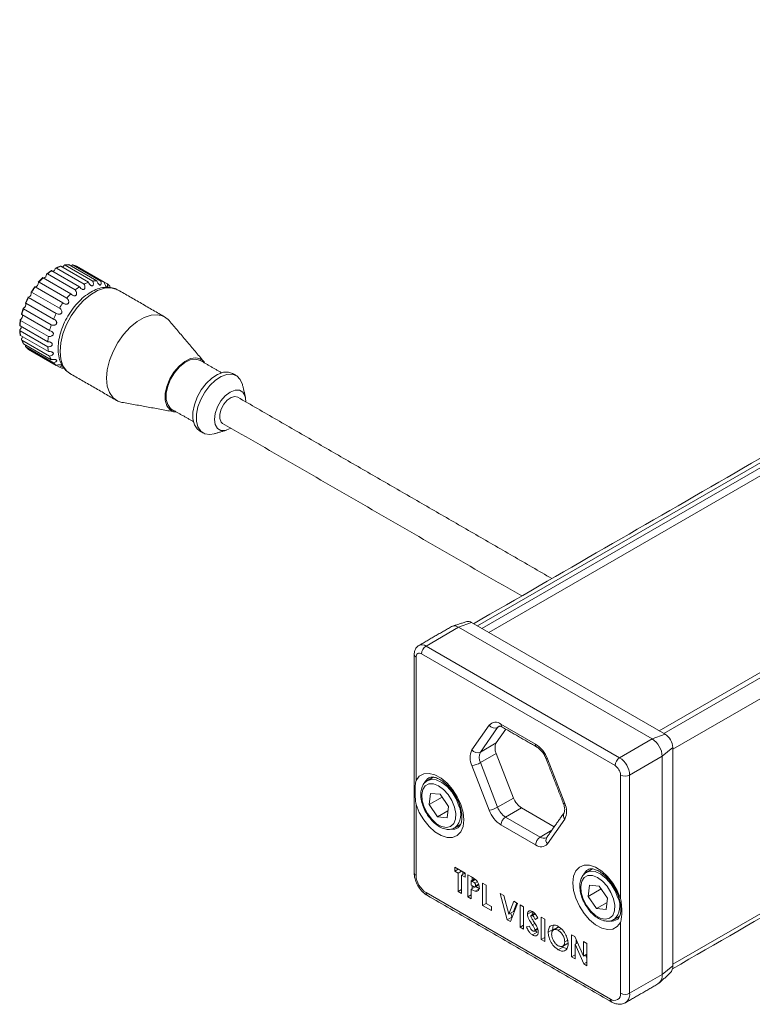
# Model space of a CAD drawing. Header units: millimetres. Extents: x 25 to 384, y 33 to 282.
# Tile 1 of 6: x 43 to 100, y 33 to 110. Entities that reach past the tile are written whole.
import ezdxf

# ---------------------------------------------------------------- set-up
doc = ezdxf.new("R2010")
doc.units = ezdxf.units.MM

msp = doc.modelspace()

# ---------------------------------------------------------------- linework, layer by layer
at = {"color": 7, "linetype": 'Continuous', "lineweight": 15}
for p, q in [((160.5854, 109.7059), (79.056, 62.64)), ((79.4096, 62.4359), (160.9389, 109.5018)), ((79.94, 62.1297), (161.0097, 108.9302)), ((93.1981, 54.4759), (174.7275, 101.5418)), ((93.5517, 54.2718), (175.0811, 101.3377)), ((175.7882, 100.113), (94.2588, 53.0471)), ((46.2992, 90.4824), (48.4558, 89.2374)), ((48.7933, 89.3809), (46.6366, 90.6259)), ((46.9779, 90.7174), (49.1346, 89.4723)), ((49.449, 89.5035), (47.2924, 90.7485)), ((47.4781, 90.6733), (47.4609, 90.6512)), ((47.5984, 90.7211), (49.755, 89.4761)), ((50.0251, 89.3927), (47.8684, 90.6378)), ((47.4237, 88.4847), (45.267, 89.7297)), ((45.6084, 90.0324), (47.765, 88.7873)), ((48.1025, 89.0334), (45.9458, 90.2785)), ((46.8033, 87.7721), (44.6466, 89.0171)), ((44.9526, 89.3978), (47.1093, 88.1528)), ((50.0251, 89.3927), (50.2749, 89.2484)), ((46.2834, 86.9442), (44.1267, 88.1892)), ((44.3766, 88.622), (46.5333, 87.377)), ((43.9195, 87.7578), (46.0762, 86.5128)), ((43.6126, 86.8641), (45.7693, 85.6191)), ((45.8995, 86.0574), (43.7428, 87.3024)), ((43.4767, 86.0019), (45.6334, 84.7569)), ((45.6778, 85.1722), (43.5211, 86.4172)), ((45.6334, 84.3488), (43.4767, 85.5938)), ((43.5211, 85.2298), (45.6778, 83.9848)), ((45.7693, 83.6435), (43.6126, 84.8885)), ((43.7428, 84.6006), (45.8995, 83.3555)), ((43.9113, 84.5033), (43.9008, 84.4772)), ((46.0762, 83.1042), (43.9195, 84.3492)), ((44.1267, 84.157), (46.2834, 82.912)), ((46.2876, 82.9095), (44.3766, 84.0127)), ((46.5333, 82.7677), (46.3001, 82.9023)), ((94.2588, 36.308), (175.7882, 83.3739)), ((77.5938, 62.5307), (78.5964, 62.9054)), ((78.5964, 62.9054), (93.6577, 54.2106)), ((75.0608, 61.0685), (77.5938, 62.5307)), ((92.6552, 53.836), (77.5938, 62.5307)), ((75.0608, 61.0685), (90.1222, 52.3737)), ((74.283, 60.2111), (74.283, 50.6132)), ((89.7686, 51.7614), (74.7073, 60.4561)), ((78.625, 52.989), (79.9722, 54.9059)), ((80.6319, 54.7291), (79.2847, 52.8122)), ((81.2746, 54.5973), (80.5221, 53.5266)), ((80.7662, 54.8066), (80.6319, 54.7291)), ((80.8907, 54.988), (83.5852, 53.4325)), ((90.1222, 52.3737), (92.6552, 53.836)), ((93.6577, 54.2106), (92.6552, 53.836)), ((80.5221, 53.5266), (79.2847, 52.8122)), ((94.2588, 53.1696), (93.433, 52.4888)), ((94.2588, 53.1696), (94.2588, 36.1855)), ((80.5221, 52.71), (79.2847, 51.9957)), ((80.5221, 52.71), (81.8694, 49.2377)), ((84.5037, 52.2899), (85.851, 48.8175)), ((90.9, 51.0265), (93.433, 52.4888)), ((93.433, 35.5047), (93.433, 52.4888)), ((79.9722, 48.2919), (78.625, 51.7642)), ((79.2847, 51.9957), (80.6319, 48.5234)), ((90.1929, 41.4286), (90.1929, 51.0265)), ((90.9, 51.0265), (90.9, 34.0425)), ((75.4028, 49.605), (75.2966, 48.7314)), ((76.3053, 49.3138), (75.2966, 48.7314)), ((76.157, 49.5307), (75.4028, 49.605)), ((76.805, 48.583), (76.157, 49.5307)), ((81.8694, 49.2377), (80.6319, 48.5234)), ((74.283, 48.7423), (74.283, 43.227)), ((75.2966, 48.7314), (75.9445, 47.7837)), ((76.6987, 47.7095), (76.805, 48.583)), ((82.4817, 48.4759), (81.2443, 47.7616)), ((82.4817, 48.4759), (85.0348, 47.0021)), ((76.7654, 48.2576), (75.9445, 47.7837)), ((75.9445, 47.7837), (76.6987, 47.7095)), ((81.2443, 47.7616), (83.9387, 46.2061)), ((85.851, 47.5927), (84.5037, 45.6759)), ((85.7954, 48.0843), (85.7899, 48.0762)), ((77.29, 46.9189), (77.3216, 46.9383)), ((83.5852, 45.5937), (80.8907, 47.1492)), ((84.8418, 46.7274), (83.9387, 46.2061)), ((77.2906, 43.8577), (78.0965, 43.3925)), ((77.2906, 43.5475), (77.2906, 43.8577)), ((77.5593, 43.7026), (77.2906, 43.5475)), ((77.5592, 43.3924), (77.2906, 43.5475)), ((77.8279, 43.5475), (77.5592, 43.3924)), ((77.5592, 41.9743), (77.5592, 43.3924)), ((78.0965, 43.3924), (77.8279, 43.2374)), ((77.8279, 43.2374), (77.8279, 41.8192)), ((78.0965, 43.0823), (77.8279, 43.2374)), ((77.9128, 43.2864), (77.9128, 43.4986)), ((78.0965, 43.3925), (78.0965, 43.0823)), ((78.3076, 43.2706), (78.6074, 43.0976)), ((78.3076, 41.5423), (78.3076, 43.2706)), ((78.8312, 42.9525), (78.5762, 42.8053)), ((78.6611, 42.8544), (78.6611, 43.0627)), ((78.5762, 42.8053), (78.5762, 42.4508)), ((78.6608, 42.7565), (78.5762, 42.8053)), ((78.5762, 42.4508), (78.6713, 42.3959)), ((78.9298, 42.3447), (78.5762, 42.1406)), ((78.8934, 42.8908), (78.6608, 42.7565)), ((78.6611, 42.1896), (78.6611, 42.4018)), ((79.0503, 42.7273), (78.8512, 42.6123)), ((79.2347, 42.195), (78.8812, 41.9909)), ((79.1338, 42.5481), (78.9216, 42.4256)), ((79.4589, 42.606), (79.7275, 42.4509)), ((79.4589, 40.8777), (79.4589, 42.606)), ((79.7275, 42.4509), (79.7275, 41.0328)), ((87.7772, 42.4614), (87.6709, 41.5879)), ((88.6797, 42.1702), (87.6709, 41.5879)), ((88.5314, 42.3871), (87.7772, 42.4614)), ((89.1794, 41.4394), (88.5314, 42.3871)), ((75.0608, 41.8798), (89.4151, 33.5933)), ((77.8279, 42.1294), (77.5592, 41.9743)), ((77.8279, 41.8192), (77.5592, 41.9743)), ((78.5762, 41.6974), (78.3076, 41.5423)), ((78.5762, 41.3872), (78.3076, 41.5423)), ((78.5762, 42.1406), (78.5762, 41.3872)), ((80.8309, 41.814), (81.1178, 41.6483)), ((81.3727, 39.7729), (80.8309, 41.814)), ((81.1178, 41.6483), (81.5025, 40.1986)), ((87.6709, 41.5879), (88.3189, 40.6401)), ((89.0731, 40.5659), (89.1794, 41.4394)), ((79.7276, 41.0328), (79.4589, 40.8777)), ((80.1497, 40.4789), (79.4589, 40.8777)), ((79.7275, 41.0328), (80.1497, 40.7891)), ((80.1497, 40.7891), (80.1497, 40.4789)), ((81.5025, 40.1986), (81.8881, 41.2037)), ((82.1741, 41.0386), (81.6314, 39.6235)), ((81.856, 40.4027), (82.1134, 41.0736)), ((81.8881, 41.2037), (82.1741, 41.0386)), ((82.3756, 40.9222), (82.6442, 40.7672)), ((82.3756, 39.1939), (82.3756, 40.9222)), ((82.6442, 40.7672), (82.6442, 39.0388)), ((89.1398, 41.114), (88.3189, 40.6401)), ((88.3189, 40.6401), (89.0731, 40.5659)), ((81.7262, 39.977), (81.3727, 39.7729)), ((81.856, 40.4027), (81.5025, 40.1986)), ((81.7262, 39.977), (81.6455, 40.2811)), ((81.7596, 39.9577), (81.7262, 39.977)), ((83.3048, 40.4), (82.9512, 40.1959)), ((83.5507, 40.2201), (83.341, 40.099)), ((83.7486, 39.9085), (83.5563, 39.7975)), ((83.7571, 39.8937), (83.5563, 39.7975)), ((84.0258, 39.9696), (84.2944, 39.8145)), ((84.0258, 38.2412), (84.0258, 39.9696)), ((81.6314, 39.6235), (81.3727, 39.7729)), ((82.6442, 39.349), (82.3756, 39.1939)), ((82.6442, 39.0388), (82.3756, 39.1939)), ((82.8745, 39.2296), (83.1107, 39.257)), ((83.5303, 39.4881), (83.3284, 39.3716)), ((83.7413, 39.0827), (83.5269, 38.9589)), ((84.2944, 39.8145), (84.2944, 38.0862)), ((89.6643, 39.7753), (89.696, 39.7947)), ((90.1929, 34.0425), (90.1929, 39.5577)), ((83.6996, 38.7934), (83.3461, 38.5893)), ((84.2944, 38.3963), (84.0258, 38.2412)), ((84.9166, 39), (84.5631, 38.7959)), ((85.5591, 39.0726), (85.339, 38.9456)), ((86.386, 38.6071), (86.6279, 38.4674)), ((86.386, 36.8787), (86.386, 38.6071)), ((86.6279, 38.4674), (87.307, 36.938)), ((84.2944, 38.0862), (84.0258, 38.2412)), ((85.6989, 37.6393), (85.3453, 37.4352)), ((86.0801, 38.1856), (85.8487, 38.052)), ((86.8489, 37.9697), (86.6546, 37.8575)), ((86.6546, 37.8575), (86.6546, 36.7237)), ((87.3319, 36.3327), (86.6546, 37.8575)), ((86.7395, 37.9066), (86.7395, 38.2161)), ((87.307, 38.0754), (87.5757, 37.9203)), ((87.307, 36.938), (87.307, 38.0754)), ((87.5757, 37.9203), (87.5757, 36.1919)), ((86.6546, 37.0338), (86.386, 36.8787)), ((86.6546, 36.7237), (86.386, 36.8787)), ((87.5757, 37.0931), (87.307, 36.938)), ((87.5757, 36.784), (87.4664, 37.03)), ((87.5757, 36.4734), (87.3319, 36.3327)), ((87.5757, 36.1919), (87.3319, 36.3327)), ((94.2588, 36.1855), (93.433, 35.5047)), ((90.9, 34.0425), (93.433, 35.5047))]:
    msp.add_line(p, q, dxfattribs=at)
at = {"color": 7, "linetype": 'Continuous', "lineweight": 15, "flags": 128}
for points in [[(51.1086, 88.7768), (51.0081, 88.8289), (50.5596, 88.9463), (50.0532, 88.9143), (49.5109, 88.7344), (48.9566, 88.4144), (48.4143, 87.9683), (47.9079, 87.4155), (47.4595, 86.7804), (47.0885, 86.0905), (46.8113, 85.3761), (46.64, 84.6684), (46.5821, 83.9984), (46.64, 83.3952), (46.8113, 82.8853), (47.0885, 82.4909), (47.3589, 82.2814)], [(51.402, 80.0374), (51.0834, 80.1373), (50.7124, 80.3989), (50.4353, 80.7932), (50.264, 81.3031), (50.206, 81.9063), (50.264, 82.5764), (50.4353, 83.2841), (50.7124, 83.9985), (51.0834, 84.6883), (51.5318, 85.3235), (52.0383, 85.8762), (52.5805, 86.3223), (53.1348, 86.6423), (53.6771, 86.8223), (54.1835, 86.8543), (54.632, 86.7369), (55.0029, 86.4753), (55.0738, 86.3978)], [(57.8555, 83.0922), (57.7926, 83.1866), (57.5111, 83.4237), (57.1467, 83.5103), (56.7264, 83.4402), (56.2814, 83.2185), (55.8447, 82.8616), (55.4487, 82.396), (55.1227, 81.8562), (54.8909, 81.2823), (54.7706, 80.7169), (54.7706, 80.2018), (54.8909, 79.7753), (55.1227, 79.469), (55.4487, 79.3056), (55.6557, 79.2816)], [(57.4931, 83.3014), (57.455, 83.3219), (57.1089, 83.4042), (56.7097, 83.3376), (56.287, 83.127), (55.8723, 82.788), (55.4961, 82.3458), (55.1865, 81.8331), (54.9664, 81.288), (54.8521, 80.751), (54.8521, 80.2618), (54.9664, 79.8567), (55.1865, 79.5658), (55.2933, 79.4908)], [(60.0141, 82.2791), (59.7023, 82.3875), (59.2893, 82.3735), (58.841, 82.2134), (58.3855, 81.9174), (57.9514, 81.5039), (57.566, 80.9991), (57.2536, 80.4345), (57.0337, 79.8457), (56.9202, 79.2697), (56.9202, 78.7426), (57.0337, 78.2977), (57.2536, 77.9627), (57.4393, 77.8189)], [(58.5666, 77.5906), (58.2342, 77.5357), (57.8489, 77.5956), (57.5364, 77.7995), (57.3166, 78.1344), (57.2031, 78.5793), (57.2031, 79.1064), (57.3166, 79.6824), (57.5364, 80.2712), (57.8489, 80.8358), (58.2342, 81.3406), (58.6683, 81.7541), (59.1238, 82.0502), (59.5722, 82.2102), (59.9851, 82.2242), (60.3368, 82.0913), (60.6051, 81.8197), (60.7731, 81.4267), (60.7755, 81.417)], [(61.0515, 80.0636), (61.0527, 80.1263), (60.9925, 80.5305), (60.8178, 80.8256), (60.5456, 80.9827), (60.2028, 80.9865), (59.8227, 80.8366), (59.4426, 80.5477), (59.0997, 80.148), (58.8276, 79.6767), (58.6529, 79.1799), (58.5927, 78.7062), (58.6529, 78.3021), (58.8276, 78.007), (59.0997, 77.8498), (59.4426, 77.846), (59.8227, 77.9959), (59.8766, 78.0284)], [(60.4101, 80.4339), (60.193, 80.4889), (59.8993, 80.4159), (59.5953, 80.2078), (59.322, 79.8929), (59.1163, 79.5136), (59.006, 79.1211), (59.006, 78.7685), (59.1163, 78.5034), (59.2352, 78.3987)], [(84.3911, 52.3131), (84.3932, 52.309), (84.4135, 52.2949), (84.4508, 52.2884), (84.5037, 52.2899)], [(74.283, 50.6132), (74.5342, 50.9381), (74.877, 51.1251), (75.2909, 51.1628), (75.7507, 51.049), (76.2286, 50.7906), (76.6958, 50.4032), (77.124, 49.9102), (77.4873, 49.3414), (77.7637, 48.7312), (77.9365, 48.1166), (77.9953, 47.5346)], [(75.2764, 50.8082), (75.1702, 50.7332), (74.9506, 50.447)], [(77.6155, 48.6226), (77.3972, 49.1733), (77.084, 49.6905), (76.7015, 50.1322), (76.2806, 50.4627), (75.8554, 50.6552), (75.4603, 50.6941), (75.1444, 50.5872)], [(77.2755, 48.5367), (77.0714, 49.0453), (76.7766, 49.5194), (76.4173, 49.917), (76.0255, 50.2026), (75.6359, 50.3508), (75.2831, 50.3486), (74.9986, 50.1962), (74.8076, 49.9069), (74.727, 49.5066), (74.7641, 49.0309), (74.9154, 48.5219), (75.1677, 48.025), (75.4984, 47.5842), (75.8782, 47.2388), (76.2734, 47.0194), (76.6487, 46.9456), (76.971, 47.0238), (77.2114, 47.2471), (77.3488, 47.5958), (77.3708, 48.0387), (77.2755, 48.5367)], [(77.9953, 47.5346), (77.9365, 47.0206), (77.7637, 46.6055), (77.4873, 46.3145), (77.124, 46.1651), (76.6958, 46.1665), (76.2286, 46.3185), (75.7507, 46.6119), (75.2909, 47.029), (74.877, 47.5445), (74.5342, 48.1274), (74.283, 48.7423)], [(85.7384, 48.8408), (85.7404, 48.8367), (85.7607, 48.8226), (85.798, 48.8161), (85.851, 48.8175)], [(90.1929, 39.5577), (89.9418, 39.2328), (89.5989, 39.0458), (89.1851, 39.008), (88.7253, 39.1218), (88.2473, 39.3802), (87.7801, 39.7677), (87.3519, 40.2607), (86.9886, 40.8295), (86.7122, 41.4396), (86.5394, 42.0543), (86.4806, 42.6362), (86.5394, 43.1503), (86.7122, 43.5653), (86.9886, 43.8564), (87.3519, 44.0057), (87.7801, 44.0044), (88.2473, 43.8524), (88.7253, 43.559), (89.1851, 43.1419), (89.5989, 42.6263), (89.9418, 42.0435), (90.1929, 41.4286)], [(89.6498, 41.3931), (89.4457, 41.9017), (89.151, 42.3759), (88.7917, 42.7734), (88.3998, 43.059), (88.0102, 43.2073), (87.6575, 43.2051), (87.373, 43.0526), (87.1819, 42.7633), (87.1014, 42.3631), (87.1384, 41.8873), (87.2898, 41.3784), (87.5421, 40.8814), (87.8728, 40.4407), (88.2526, 40.0952), (88.6477, 39.8759), (89.0231, 39.802), (89.3453, 39.8802), (89.5858, 40.1036), (89.7231, 40.4522), (89.7451, 40.8952), (89.6498, 41.3931)], [(87.6508, 43.6646), (87.5445, 43.5896), (87.325, 43.3035)], [(89.9899, 41.4791), (89.7715, 42.0298), (89.4584, 42.5469), (89.0759, 42.9887), (88.655, 43.3191), (88.2297, 43.5116), (87.8347, 43.5505), (87.5188, 43.4436)]]:
    msp.add_lwpolyline(points, dxfattribs=at)
at = {"color": 7, "linetype": 'Continuous', "lineweight": 15}
for centre, radius, start, end in [((45.8585, 90.5376), 0.3682, 300.588957, 343.48227), ((47.589, 87.9178), 2.8708, 109.376471, 116.699772), ((46.5209, 90.8425), 0.3939, 310.769366, 333.30186), ((47.3156, 88.9099), 1.8388, 90.723096, 100.581124), ((47.347, 89.4281), 1.3173, 66.68191, 78.997428), ((49.1448, 85.7414), 5.5627, 134.194212, 138.904851), ((45.1893, 90.0322), 0.3525, 290.737347, 353.33388), ((48.2726, 86.7337), 4.2403, 123.281019, 128.926658), ((49.606, 85.3201), 6.2084, 143.344685, 147.961441), ((49.7748, 85.2229), 6.3793, 143.503364, 147.802762), ((44.5843, 89.3429), 0.3191, 277.404956, 5.0059), ((50.4293, 85.4886), 4.2403, 123.281019, 128.926658), ((49.7457, 86.6727), 2.8708, 109.376471, 116.699772), ((49.4722, 87.6649), 1.8388, 90.723096, 100.581124), ((49.5036, 88.1831), 1.3173, 66.68191, 78.997428), ((49.4877, 88.1921), 1.3174, 40.99285, 53.307371), ((49.6012, 85.3111), 6.2087, 152.038563, 156.655188), ((49.7698, 85.2136), 6.3795, 152.197237, 156.496513), ((44.0112, 88.5444), 0.3392, 288.228315, 11.771685), ((51.3015, 84.4963), 5.5627, 134.194212, 138.904851), ((43.6062, 87.6488), 0.3191, 294.996403, 22.592237), ((51.9315, 83.9778), 6.3793, 143.503364, 147.802762), ((43.3117, 86.7802), 0.3525, 306.665713, 9.273814), ((49.0062, 85.4998), 5.5634, 161.094767, 165.805007), ((51.9265, 83.9686), 6.3795, 152.197237, 156.496513), ((43.2017, 85.9506), 0.3752, 316.936198, 359.003328), ((47.7109, 85.759), 4.2411, 171.07197, 176.716825), ((51.1628, 84.2548), 5.5634, 161.094767, 165.805007), ((46.3435, 85.759), 2.8716, 183.297, 190.618982), ((43.2757, 85.2217), 0.3939, 326.698059, 349.241467), ((49.8676, 84.514), 4.2411, 171.07197, 176.716825), ((45.3473, 85.4998), 1.8392, 199.412652, 209.268931), ((44.9139, 85.2134), 1.3174, 220.99285, 233.307371), ((48.5002, 84.514), 2.8716, 183.297, 190.618982), ((47.504, 84.2548), 1.8392, 199.412652, 209.268931), ((47.0706, 83.9684), 1.3174, 220.99285, 233.307371), ((47.0547, 83.9774), 1.3173, 246.68191, 258.997428), ((78.3382, 62.5321), 0.4538, 55.327041, 104.091962), ((77.2716, 62.081), 0.5533, 54.382423, 114.307119), ((74.74, 60.6317), 0.5419, 53.696565, 115.075146), ((75.4749, 60.4212), 0.7684, 122.605478, 177.394522), ((74.3868, 60.4402), 0.2515, 185.704029, 245.624537), ((74.5417, 60.2531), 0.262, 50.796715, 189.214037), ((80.4735, 54.4772), 0.6595, 50.751832, 139.467204), ((80.4113, 55.2252), 0.543, 216.025685, 293.972043), ((80.9194, 54.5318), 0.3486, 119.545202, 145.545299), ((81.1357, 54.961), 0.2465, 173.701152, 234.986667), ((91.7443, 52.4119), 1.6905, 2.605478, 57.394522), ((92.9538, 53.1102), 1.3063, 2.605478, 57.394522), ((79.8499, 52.3766), 1.3695, 153.43643, 206.56357), ((79.0641, 53.3084), 0.543, 216.025685, 293.972043), ((81.3387, 53.1183), 0.913, 153.43643, 206.56357), ((83.8364, 53.4081), 0.2525, 174.438561, 233.628466), ((82.3436, 51.4939), 2.3021, 20.227114, 57.362029), ((80.1013, 52.404), 0.913, 153.43643, 206.56357), ((90.5363, 51.7264), 0.7684, 122.605478, 177.394522), ((89.2113, 50.9497), 1.6905, 2.605478, 57.394522), ((78.3338, 53.6501), 1.9082, 278.777932, 299.890465), ((89.2718, 50.9846), 0.9221, 2.605478, 57.394522), ((90.5465, 51.7089), 0.7685, 242.609672, 297.390328), ((83.3095, 49.7684), 1.5348, 200.227114, 237.362029), ((76.3312, 47.9789), 1.4366, 313.584519, 26.619014), ((79.681, 50.1777), 1.9082, 278.777932, 299.890465), ((82.1324, 49.0878), 2.3021, 200.227114, 237.362029), ((82.072, 49.054), 1.5348, 200.227114, 237.362029), ((84.6261, 48.2051), 1.3695, 333.43643, 26.56357), ((81.6583, 47.1143), 0.7684, 122.605478, 177.394522), ((86.1553, 47.8767), 0.4163, 151.375729, 223.025197), ((77.1201, 47.6441), 0.8377, 264.764608, 300.866741), ((84.3528, 45.5588), 0.7684, 122.605478, 177.394522), ((84.2324, 46.619), 0.5067, 234.576814, 293.632806), ((84.7886, 45.957), 0.4002, 148.269431, 224.616946), ((84.0025, 46.1045), 0.6595, 230.751832, 319.467204), ((74.3868, 43.4561), 0.2515, 185.694799, 245.625342), ((75.9717, 43.3039), 1.6905, 182.605478, 237.394522), ((75.3058, 41.8528), 0.2465, 173.701152, 234.986667), ((88.7056, 40.8354), 1.4366, 313.584519, 26.619014), ((89.4944, 40.5005), 0.8377, 264.764608, 300.866741), ((93.5403, 36.1268), 0.7209, 315.905592, 4.676285), ((92.649, 35.4182), 0.7888, 305.013333, 6.298848), ((89.7187, 33.9655), 0.4804, 230.796715, 9.214037), ((90.5465, 34.7248), 0.7685, 242.609672, 297.390328), ((90.1442, 33.9443), 0.7622, 302.616847, 7.398591), ((89.6529, 33.563), 0.2397, 172.742243, 235.962843)]:
    msp.add_arc(centre, radius, start, end, dxfattribs=at)
for points in [[(160.1943, 109.8183), (78.7631, 62.8091)], [(54.7325, 86.6848), (51.1086, 88.7768)], [(43.8919, 87.7803), (43.9008, 87.7714)], [(57.7621, 83.2248), (55.0738, 86.3978)], [(59.1574, 82.3406), (57.4931, 83.3014)], [(94.2353, 35.9562), (175.581, 82.9161)], [(47.3589, 82.2814), (50.9828, 80.1894)], [(60.2969, 82.1158), (60.0141, 82.2791)], [(61.0157, 80.4507), (60.7755, 81.417)], [(51.402, 80.0374), (55.4941, 79.2961)], [(84.8518, 66.324), (60.4101, 80.4339)], [(55.2933, 79.4908), (56.9576, 78.53)], [(59.2352, 78.3987), (82.5016, 64.9673)], [(57.4393, 77.8189), (57.7221, 77.6556)], [(58.5666, 77.5906), (59.5235, 77.8659)], [(78.2277, 62.9723), (77.1167, 62.6173)], [(77.0439, 62.5852), (74.5109, 61.1229)], [(74.1366, 60.4152), (74.1366, 43.4311)], [(80.9943, 54.7591), (83.6888, 53.2036)], [(84.3911, 52.3131), (85.7384, 48.8408)], [(75.6194, 50.8619), (75.1651, 50.5996)], [(85.7954, 48.0843), (84.4482, 46.1675)], [(77.29, 46.9189), (77.7435, 47.1807)], [(87.9938, 43.7183), (87.5395, 43.456)], [(78.8821, 42.3307), (79.1589, 42.4905)], [(75.1644, 41.6509), (89.5187, 33.3644)], [(83.5131, 40.2645), (83.2488, 40.1119)], [(89.6643, 39.7753), (90.1179, 40.0372)], [(85.3327, 39.1887), (84.9791, 38.9846)], [(83.4873, 38.8781), (83.7619, 39.0367)], [(83.6996, 38.7934), (83.5438, 38.9108)], [(85.6989, 37.6393), (85.6269, 37.6983)], [(85.6993, 37.7109), (86.0528, 37.915)], [(93.1951, 34.8406), (94.058, 35.6252)], [(90.5686, 33.3099), (93.1016, 34.7722)]]:
    msp.add_open_spline(points, degree=1, dxfattribs=at)
for points, knots in [([(46.2992, 90.4824), (46.2912, 90.4861), (46.2753, 90.4935), (46.2534, 90.4912), (46.2348, 90.4785), (46.2207, 90.4577), (46.2144, 90.4405), (46.2115, 90.4329)], [0, 0, 0, 0, 0.21112097, 0.42288369, 0.63357616, 0.8384875, 1, 1, 1, 1]), ([(46.6046, 90.6374), (46.5135, 90.6034), (46.3906, 90.5575), (46.2669, 90.4961), (46.2349, 90.4802)], [0, 0, 0, 0, 0.7417877, 1, 1, 1, 1]), ([(46.5903, 90.6312), (46.5927, 90.6324), (46.6014, 90.6367), (46.6184, 90.6347), (46.6314, 90.6284), (46.6366, 90.6259)], [0, 0, 0, 0, 0.1843298, 0.6743279, 1, 1, 1, 1]), ([(46.9779, 90.7174), (46.9698, 90.721), (46.9535, 90.7281), (46.9284, 90.7248), (46.9054, 90.7111), (46.8864, 90.6898), (46.877, 90.673), (46.8728, 90.6656)], [0, 0, 0, 0, 0.211121, 0.4228837, 0.6335762, 0.8384875, 1, 1, 1, 1]), ([(47.2739, 90.7573), (47.1883, 90.754), (47.0729, 90.7495), (46.9536, 90.7281), (46.9227, 90.7226)], [0, 0, 0, 0, 0.7418149, 1, 1, 1, 1]), ([(47.2599, 90.756), (47.2654, 90.7562), (47.2766, 90.7566), (47.287, 90.7512), (47.2924, 90.7485)], [0, 0, 0, 0, 0.4924771, 1, 1, 1, 1]), ([(47.5984, 90.7211), (47.59, 90.7247), (47.5734, 90.7319), (47.5455, 90.7285), (47.5185, 90.7153), (47.4953, 90.6954), (47.4834, 90.6801), (47.4781, 90.6733)], [0, 0, 0, 0, 0.211121, 0.4228837, 0.6335762, 0.8384875, 1, 1, 1, 1]), ([(45.2341, 89.7508), (45.1487, 89.6656), (45.0336, 89.5509), (44.9238, 89.4256), (44.8954, 89.3933)], [0, 0, 0, 0, 0.74168837, 1, 1, 1, 1]), ([(45.2217, 89.738), (45.2218, 89.7383), (45.2224, 89.7414), (45.2331, 89.7424), (45.2492, 89.7391), (45.262, 89.7324), (45.267, 89.7297)], [0, 0, 0, 0, 0.0454256, 0.3979132, 0.7596052, 1, 1, 1, 1]), ([(45.6084, 90.0324), (45.6006, 90.0362), (45.5851, 90.0438), (45.5664, 90.0436), (45.5524, 90.0334), (45.5436, 90.0148), (45.5407, 89.9985), (45.5394, 89.9913)], [0, 0, 0, 0, 0.211121, 0.4228837, 0.6335762, 0.8384875, 1, 1, 1, 1]), ([(45.9105, 90.293), (45.8194, 90.2312), (45.6967, 90.148), (45.5761, 90.0514), (45.545, 90.0264)], [0, 0, 0, 0, 0.7417353, 1, 1, 1, 1]), ([(45.8966, 90.2832), (45.9006, 90.2853), (45.9094, 90.2899), (45.9279, 90.2875), (45.9407, 90.281), (45.9458, 90.2785)], [0, 0, 0, 0, 0.3330986, 0.7337267, 1, 1, 1, 1]), ([(44.6089, 89.0317), (44.6078, 89.0324), (44.6055, 89.034), (44.6144, 89.0325), (44.6291, 89.0267), (44.6416, 89.0199), (44.6466, 89.0171)], [0, 0, 0, 0, 0.223711, 0.5103646, 0.8045036, 1, 1, 1, 1]), ([(44.6254, 89.0265), (44.6253, 89.0265), (44.6178, 89.0282), (44.6136, 89.0297), (44.6094, 89.0312)], [0, 0, 0, 0, 0.0172041, 1, 1, 1, 1]), ([(44.9526, 89.3978), (44.9451, 89.4018), (44.9299, 89.4098), (44.9142, 89.4125), (44.9047, 89.4062), (44.9012, 89.3914), (44.9019, 89.3771), (44.9021, 89.3708)], [0, 0, 0, 0, 0.211121, 0.4228837, 0.6335762, 0.8384875, 1, 1, 1, 1]), ([(51.1081, 88.7578), (51.0639, 88.789), (50.8902, 88.9119), (50.5164, 88.9951), (50.0231, 89.0034), (49.5029, 88.8775), (48.9701, 88.6287), (48.4403, 88.2583), (47.9372, 87.7819), (47.4821, 87.2209), (47.0917, 86.5978), (46.7799, 85.9355), (46.5585, 85.2568), (46.4374, 84.5843), (46.4255, 83.94), (46.5268, 83.3666), (46.7336, 82.8888), (47.0153, 82.5079), (47.2696, 82.3486), (47.393, 82.2713)], [0, 0, 0, 0, 0.0196231, 0.077106, 0.1345413, 0.1939958, 0.2560542, 0.3197198, 0.383682, 0.4474509, 0.511073, 0.5747245, 0.6385718, 0.7028249, 0.7676907, 0.8331794, 0.891462, 0.9473337, 1, 1, 1, 1]), ([(48.1025, 89.0334), (48.1344, 88.9886), (48.1885, 88.9127), (48.2855, 88.8452), (48.3619, 88.8187), (48.4238, 88.8193), (48.4713, 88.8419), (48.5066, 88.8851), (48.5281, 88.9527), (48.5261, 89.0564), (48.497, 89.1572), (48.4653, 89.219), (48.4558, 89.2374)], [0, 0, 0, 0, 0.1747784, 0.2962564, 0.3841626, 0.4533574, 0.5229186, 0.5848512, 0.6655471, 0.777449, 0.9335288, 1, 1, 1, 1]), ([(48.7933, 89.3809), (48.818, 89.3317), (48.8599, 89.2483), (48.9419, 89.1616), (49.009, 89.1175), (49.0656, 89.1018), (49.1111, 89.1096), (49.1473, 89.1394), (49.1732, 89.1949), (49.1811, 89.2893), (49.1643, 89.3884), (49.1414, 89.453), (49.1346, 89.4723)], [0, 0, 0, 0, 0.1747784, 0.2962564, 0.3841626, 0.4533574, 0.5229186, 0.5848512, 0.6655471, 0.777449, 0.9335288, 1, 1, 1, 1]), ([(49.449, 89.5035), (49.4667, 89.4521), (49.4967, 89.3651), (49.5619, 89.2629), (49.6174, 89.203), (49.6658, 89.1714), (49.7063, 89.164), (49.7402, 89.1787), (49.7671, 89.2192), (49.7813, 89.2997), (49.7743, 89.3924), (49.7595, 89.4569), (49.755, 89.4761)], [0, 0, 0, 0, 0.1747784, 0.2962564, 0.3841626, 0.4533574, 0.5229186, 0.5848512, 0.6655471, 0.777449, 0.9335288, 1, 1, 1, 1]), ([(50.0251, 89.3927), (50.0364, 89.3417), (50.0557, 89.2551), (50.1033, 89.1422), (50.1455, 89.0694), (50.1835, 89.0235), (50.2163, 89.0011), (50.245, 89.0001), (50.2694, 89.0239), (50.2857, 89.0868), (50.2855, 89.1689), (50.2773, 89.2302), (50.2749, 89.2484)], [0, 0, 0, 0, 0.1747784, 0.2962564, 0.3841626, 0.4533574, 0.5229186, 0.5848512, 0.6655471, 0.777449, 0.9335288, 1, 1, 1, 1]), ([(44.1173, 88.2222), (44.1172, 88.2222), (44.1086, 88.2208), (44.096, 88.2182), (44.0903, 88.2138), (44.0962, 88.2075), (44.1095, 88.1992), (44.1218, 88.1921), (44.1267, 88.1892)], [0, 0, 0, 0, 0.0041771, 0.2427994, 0.4529929, 0.6549816, 0.8622447, 1, 1, 1, 1]), ([(44.3766, 88.622), (44.3692, 88.6262), (44.3544, 88.6347), (44.3413, 88.641), (44.3359, 88.6395), (44.3373, 88.6299), (44.3414, 88.6186), (44.3432, 88.6136)], [0, 0, 0, 0, 0.21112097, 0.42288369, 0.63357616, 0.8384875, 1, 1, 1, 1]), ([(46.8033, 87.7721), (46.8482, 87.7416), (46.9244, 87.6899), (47.0419, 87.6667), (47.1271, 87.6758), (47.1902, 87.7061), (47.2327, 87.7522), (47.2571, 87.8139), (47.2608, 87.8944), (47.2307, 88.0007), (47.1735, 88.0905), (47.1241, 88.1384), (47.1093, 88.1528)], [0, 0, 0, 0, 0.1747784, 0.2962564, 0.3841626, 0.4533574, 0.5229186, 0.5848512, 0.6655471, 0.777449, 0.9335288, 1, 1, 1, 1]), ([(47.4237, 88.4847), (47.4625, 88.4463), (47.5284, 88.3812), (47.6374, 88.3353), (47.72, 88.327), (47.7841, 88.3433), (47.8306, 88.3789), (47.8619, 88.433), (47.8758, 88.5092), (47.8609, 88.6169), (47.818, 88.7145), (47.7772, 88.7706), (47.765, 88.7873)], [0, 0, 0, 0, 0.17477844, 0.29625642, 0.38416261, 0.45335739, 0.52291861, 0.58485118, 0.66554712, 0.77744895, 0.93352879, 1, 1, 1, 1]), ([(43.741, 87.3596), (43.7409, 87.3596), (43.7385, 87.3584), (43.7342, 87.3562), (43.7285, 87.353), (43.7235, 87.3497), (43.7194, 87.3466), (43.7163, 87.3436), (43.7141, 87.3408), (43.7125, 87.338), (43.7117, 87.3351), (43.7115, 87.3323), (43.7121, 87.3295), (43.7133, 87.3267), (43.7152, 87.3238), (43.7177, 87.3208), (43.7208, 87.3177), (43.7245, 87.3145), (43.7293, 87.3109), (43.7353, 87.3069), (43.7403, 87.3039), (43.7428, 87.3024)], [0, 0, 0, 0, 0.004159, 0.0625563, 0.1214458, 0.1819831, 0.2431289, 0.2946911, 0.3466423, 0.3998217, 0.4534248, 0.5030612, 0.5530312, 0.6040344, 0.6553884, 0.7063173, 0.7575878, 0.8099281, 0.8626363, 0.9309064, 1, 1, 1, 1]), ([(43.9195, 87.7578), (43.9122, 87.7623), (43.8976, 87.7714), (43.887, 87.7811), (43.8842, 87.7858), (43.8873, 87.7836), (43.888, 87.783)], [0, 0, 0, 0, 0.2999204, 0.6007525, 0.9000641, 1, 1, 1, 1]), ([(46.2834, 86.9442), (46.3333, 86.9226), (46.4179, 86.886), (46.5394, 86.8849), (46.6236, 86.9096), (46.6824, 86.9512), (46.7181, 87.0046), (46.7334, 87.0701), (46.7249, 87.1504), (46.6786, 87.2499), (46.6074, 87.3277), (46.5503, 87.3656), (46.5333, 87.377)], [0, 0, 0, 0, 0.1747784, 0.2962564, 0.3841626, 0.4533574, 0.5229186, 0.5848512, 0.6655471, 0.777449, 0.9335288, 1, 1, 1, 1]), ([(43.7182, 87.3542), (43.6798, 87.2371), (43.6281, 87.0792), (43.5882, 86.9226), (43.5779, 86.8822)], [0, 0, 0, 0, 0.7415715, 1, 1, 1, 1]), ([(43.6126, 86.8641), (43.6107, 86.8653), (43.6069, 86.8675), (43.6017, 86.8711), (43.5971, 86.8747), (43.593, 86.8784), (43.5895, 86.8819), (43.5867, 86.8854), (43.5845, 86.8889), (43.5835, 86.891), (43.5831, 86.8921)], [0, 0, 0, 0, 0.122607, 0.2460603, 0.3721803, 0.4992212, 0.6221796, 0.7459943, 0.8725227, 1, 1, 1, 1]), ([(43.4946, 86.4751), (43.4787, 86.3622), (43.4574, 86.2101), (43.4487, 86.0632), (43.4465, 86.0252)], [0, 0, 0, 0, 0.7415244, 1, 1, 1, 1]), ([(43.4767, 86.0019), (43.4697, 86.0068), (43.4556, 86.0168), (43.4468, 86.0321), (43.4483, 86.0394), (43.4487, 86.0416)], [0, 0, 0, 0, 0.4105508, 0.8223495, 1, 1, 1, 1]), ([(43.5222, 86.4975), (43.5221, 86.4973), (43.5131, 86.4903), (43.499, 86.4768), (43.4901, 86.4582), (43.4928, 86.4417), (43.5042, 86.428), (43.5163, 86.4203), (43.5211, 86.4172)], [0, 0, 0, 0, 0.0041771, 0.2427994, 0.4529929, 0.6549816, 0.8622447, 1, 1, 1, 1]), ([(45.8995, 86.0574), (45.9528, 86.0451), (46.0432, 86.0243), (46.1643, 86.0432), (46.2439, 86.0806), (46.2955, 86.13), (46.3221, 86.187), (46.3264, 86.2523), (46.3047, 86.3278), (46.2421, 86.4155), (46.1583, 86.4782), (46.0951, 86.5048), (46.0762, 86.5128)], [0, 0, 0, 0, 0.17477844, 0.29625642, 0.38416261, 0.45335739, 0.52291861, 0.58485118, 0.66554712, 0.77744895, 0.93352879, 1, 1, 1, 1]), ([(43.4465, 85.6506), (43.4545, 85.5492), (43.4653, 85.4125), (43.4891, 85.2848), (43.4952, 85.2518)], [0, 0, 0, 0, 0.7414715, 1, 1, 1, 1]), ([(43.4758, 85.6945), (43.4756, 85.6943), (43.4675, 85.6851), (43.4544, 85.6671), (43.4459, 85.6424), (43.4486, 85.6212), (43.4598, 85.605), (43.4719, 85.597), (43.4767, 85.5938)], [0, 0, 0, 0, 0.0041771, 0.2427994, 0.4529929, 0.6549816, 0.8622447, 1, 1, 1, 1]), ([(43.5211, 85.2298), (43.5138, 85.2351), (43.4993, 85.2454), (43.4947, 85.2598), (43.4924, 85.267)], [0, 0, 0, 0, 0.5030794, 1, 1, 1, 1]), ([(45.6778, 85.1722), (45.7328, 85.1689), (45.826, 85.1635), (45.9421, 85.1989), (46.0139, 85.2453), (46.0557, 85.2985), (46.0716, 85.3551), (46.064, 85.4161), (46.0289, 85.4827), (45.9511, 85.5544), (45.8568, 85.5997), (45.7894, 85.6146), (45.7693, 85.6191)], [0, 0, 0, 0, 0.1747784, 0.2962564, 0.3841626, 0.4533574, 0.5229186, 0.5848512, 0.6655471, 0.777449, 0.9335288, 1, 1, 1, 1]), ([(43.5805, 84.9337), (43.6125, 84.8504), (43.6558, 84.7381), (43.7116, 84.6381), (43.726, 84.6122)], [0, 0, 0, 0, 0.7414443, 1, 1, 1, 1]), ([(43.6049, 85.0054), (43.6048, 85.0052), (43.5979, 84.9944), (43.5869, 84.9731), (43.5804, 84.9434), (43.5841, 84.9184), (43.5957, 84.9), (43.6078, 84.8918), (43.6126, 84.8885)], [0, 0, 0, 0, 0.0041771, 0.2427994, 0.4529929, 0.6549816, 0.8622447, 1, 1, 1, 1]), ([(43.7428, 84.6006), (43.735, 84.6057), (43.725, 84.6122), (43.721, 84.6225), (43.7202, 84.6247)], [0, 0, 0, 0, 0.7832832, 1, 1, 1, 1]), ([(43.9008, 84.4772), (43.9007, 84.477), (43.8955, 84.4654), (43.8876, 84.4421), (43.8843, 84.409), (43.89, 84.381), (43.9025, 84.3609), (43.9147, 84.3525), (43.9195, 84.3492)], [0, 0, 0, 0, 0.0041771, 0.2427994, 0.4529929, 0.6549816, 0.8622447, 1, 1, 1, 1]), ([(45.6334, 84.3488), (45.6881, 84.3538), (45.781, 84.3622), (45.8879, 84.4097), (45.9491, 84.4605), (45.9795, 84.5133), (45.9837, 84.5656), (45.964, 84.6185), (45.9161, 84.6727), (45.8253, 84.7254), (45.7235, 84.7522), (45.6541, 84.7558), (45.6334, 84.7569)], [0, 0, 0, 0, 0.1747784, 0.2962564, 0.3841626, 0.4533574, 0.5229186, 0.5848512, 0.6655471, 0.777449, 0.9335288, 1, 1, 1, 1]), ([(45.7693, 83.6435), (45.822, 83.6552), (45.9112, 83.6751), (46.0055, 83.7292), (46.054, 83.7799), (46.0719, 83.828), (46.0644, 83.8723), (46.0332, 83.914), (45.9741, 83.953), (45.8733, 83.9849), (45.7674, 83.9935), (45.6984, 83.9868), (45.6778, 83.9848)], [0, 0, 0, 0, 0.1747784, 0.2962564, 0.3841626, 0.4533574, 0.5229186, 0.5848512, 0.6655471, 0.777449, 0.9335288, 1, 1, 1, 1]), ([(46.0762, 83.1042), (46.1251, 83.1208), (46.208, 83.149), (46.2868, 83.2039), (46.3215, 83.2496), (46.3268, 83.2893), (46.3081, 83.3225), (46.2669, 83.3505), (46.199, 83.3726), (46.0919, 83.3834), (45.9855, 83.3751), (45.9193, 83.3601), (45.8995, 83.3555)], [0, 0, 0, 0, 0.1747784, 0.2962564, 0.3841626, 0.4533574, 0.5229186, 0.5848512, 0.6655471, 0.777449, 0.9335288, 1, 1, 1, 1]), ([(46.5333, 82.7677), (46.5769, 82.787), (46.6509, 82.8197), (46.7126, 82.8695), (46.7333, 82.906), (46.7267, 82.9338), (46.6983, 82.9536), (46.6491, 82.9664), (46.5754, 82.9711), (46.4661, 82.9619), (46.3631, 82.9394), (46.3017, 82.9183), (46.2834, 82.912)], [0, 0, 0, 0, 0.1747784, 0.2962564, 0.3841626, 0.4533574, 0.5229186, 0.5848512, 0.6655471, 0.777449, 0.9335288, 1, 1, 1, 1]), ([(74.513, 61.1187), (74.4395, 61.0664), (74.293, 60.9623), (74.1618, 60.7065), (74.1453, 60.5165), (74.1366, 60.4152)], [0, 0, 0, 0, 0.31981036, 0.63714539, 1, 1, 1, 1]), ([(80.7488, 54.8338), (80.7471, 54.8349), (80.7439, 54.8371), (80.8409, 54.8364), (80.9499, 54.7814), (80.9943, 54.7591)], [0, 0, 0, 0, 0.3672886, 0.7425157, 1, 1, 1, 1]), ([(83.6888, 53.2036), (83.7269, 53.1795), (83.8354, 53.111), (84.0362, 52.9202), (84.2487, 52.6324), (84.3451, 52.4163), (84.3911, 52.3131)], [0, 0, 0, 0, 0.15069182, 0.42874789, 0.72717745, 1, 1, 1, 1]), ([(74.283, 48.7423), (74.2828, 48.7437), (74.27, 48.8189), (74.2487, 48.968), (74.2266, 49.1878), (74.2127, 49.4049), (74.2068, 49.5871), (74.2052, 49.7647), (74.2079, 49.9376), (74.2176, 50.133), (74.2347, 50.3229), (74.2571, 50.481), (74.2753, 50.5768), (74.2828, 50.612), (74.283, 50.6132)], [0, 0, 0, 0, 0.0021215, 0.1104059, 0.21893, 0.3281524, 0.4376262, 0.5000001, 0.6082854, 0.716828, 0.826109, 0.9356299, 0.9978785, 1, 1, 1, 1]), ([(75.1419, 50.5802), (75.0538, 50.513), (74.8717, 50.3742), (74.7104, 50.0377), (74.6366, 49.6295), (74.6665, 49.1554), (74.7998, 48.6477), (75.0277, 48.1444), (75.3336, 47.6809), (75.6989, 47.2871), (76.1028, 46.9901), (76.5109, 46.8171), (76.8907, 46.7843), (77.1715, 46.8337), (77.2899, 46.9314), (77.3208, 46.9569)], [0, 0, 0, 0, 0.071991, 0.1485904, 0.2284297, 0.312051, 0.3968263, 0.4814002, 0.565921, 0.6507439, 0.736263, 0.8228831, 0.9000913, 0.9739099, 1, 1, 1, 1]), ([(75.283, 50.8019), (75.3263, 50.8258), (75.4176, 50.8764), (75.6437, 50.8766), (75.954, 50.7896), (76.3138, 50.5893), (76.6917, 50.2761), (77.0508, 49.8709), (77.3661, 49.3966), (77.6156, 48.8832), (77.7816, 48.3679), (77.8435, 47.9849), (77.8478, 47.7901), (77.8489, 47.7387)], [0, 0, 0, 0, 0.08566872, 0.18080554, 0.27251466, 0.37046081, 0.46828646, 0.56705457, 0.66671598, 0.76672598, 0.866333, 0.96480279, 1, 1, 1, 1]), ([(85.7384, 48.8408), (85.7588, 48.7831), (85.8183, 48.6149), (85.8581, 48.3587), (85.8314, 48.1447), (85.8069, 48.1036), (85.7954, 48.0843)], [0, 0, 0, 0, 0.1562929, 0.4562253, 0.7450169, 1, 1, 1, 1]), ([(77.8489, 47.7387), (77.8467, 47.6691), (77.8403, 47.4667), (77.7713, 47.2005), (77.6601, 47.0057), (77.5756, 46.9509), (77.538, 46.9266)], [0, 0, 0, 0, 0.1572263, 0.4567942, 0.7579559, 1, 1, 1, 1]), ([(84.4482, 46.1675), (84.4452, 46.1632), (84.4401, 46.156), (84.4359, 46.1561), (84.4343, 46.1562)], [0, 0, 0, 0, 0.5995027, 1, 1, 1, 1]), ([(87.6574, 43.6583), (87.7006, 43.6823), (87.7919, 43.7329), (88.0181, 43.733), (88.3284, 43.6461), (88.6882, 43.4457), (89.066, 43.1326), (89.4251, 42.7273), (89.7404, 42.253), (89.99, 41.7396), (90.156, 41.2243), (90.2179, 40.8413), (90.2221, 40.6465), (90.2232, 40.5952)], [0, 0, 0, 0, 0.08566872, 0.18080554, 0.27251466, 0.37046081, 0.46828646, 0.56705457, 0.66671598, 0.76672598, 0.866333, 0.96480279, 1, 1, 1, 1]), ([(74.1366, 43.4311), (74.1404, 43.3489), (74.1511, 43.122), (74.2597, 42.7362), (74.4791, 42.3072), (74.7828, 41.9166), (75.0346, 41.7413), (75.1644, 41.6509)], [0, 0, 0, 0, 0.121998, 0.3368787, 0.5518597, 0.7688858, 1, 1, 1, 1]), ([(78.6074, 43.0976), (78.6847, 43.0522), (78.8383, 42.9622), (79.052, 42.7581), (79.1745, 42.4904), (79.185, 42.3437), (79.1903, 42.2701)], [0, 0, 0, 0, 0.2818219, 0.5601999, 0.779681, 1, 1, 1, 1]), ([(87.5163, 43.4366), (87.4281, 43.3694), (87.2461, 43.2306), (87.0848, 42.8941), (87.0109, 42.486), (87.0409, 42.0118), (87.1742, 41.5042), (87.4021, 41.0009), (87.708, 40.5374), (88.0733, 40.1435), (88.4771, 39.8466), (88.8852, 39.6735), (89.2651, 39.6407), (89.5459, 39.6901), (89.6643, 39.7878), (89.6952, 39.8133)], [0, 0, 0, 0, 0.071991, 0.1485904, 0.2284297, 0.312051, 0.3968263, 0.4814002, 0.565921, 0.6507439, 0.736263, 0.8228831, 0.9000913, 0.9739099, 1, 1, 1, 1]), ([(78.8512, 42.6123), (78.8165, 42.6448), (78.7543, 42.7028), (78.6894, 42.7401), (78.6608, 42.7565)], [0, 0, 0, 0, 0.5585255, 1, 1, 1, 1]), ([(78.6713, 42.3959), (78.7286, 42.361), (78.8002, 42.3173), (78.8738, 42.3232), (78.902, 42.3434), (78.9191, 42.3787), (78.9208, 42.4099), (78.9216, 42.4256)], [0, 0, 0, 0, 0.49935633, 0.62454054, 0.74968893, 0.87479294, 1, 1, 1, 1]), ([(78.9216, 42.4256), (78.9207, 42.4425), (78.919, 42.4763), (78.8995, 42.5437), (78.8695, 42.5863), (78.8512, 42.6123)], [0, 0, 0, 0, 0.281139, 0.5616949, 1, 1, 1, 1]), ([(79.1903, 42.2701), (79.1864, 42.2134), (79.1786, 42.1), (79.0991, 42.0039), (78.9946, 41.9709), (78.919, 41.9842), (78.8812, 41.9909)], [0, 0, 0, 0, 0.2799435, 0.5592506, 0.7795417, 1, 1, 1, 1]), ([(79.2347, 42.195), (79.1781, 42.2182), (79.0769, 42.2596), (78.9748, 42.3187), (78.9298, 42.3447)], [0, 0, 0, 0, 0.55960662, 1, 1, 1, 1]), ([(78.8812, 41.9909), (78.8245, 42.0141), (78.7234, 42.0555), (78.6212, 42.1146), (78.5762, 42.1406)], [0, 0, 0, 0, 0.55960662, 1, 1, 1, 1]), ([(90.1929, 41.4286), (90.1932, 41.4271), (90.206, 41.352), (90.2301, 41.2045), (90.2597, 40.989), (90.281, 40.7763), (90.2909, 40.5964), (90.2935, 40.4194), (90.289, 40.2454), (90.2733, 40.0465), (90.2482, 39.852), (90.2202, 39.6906), (90.2006, 39.5941), (90.1932, 39.5588), (90.1929, 39.5577)], [0, 0, 0, 0, 0.0021215, 0.1104059, 0.21893, 0.3281524, 0.4376262, 0.5000001, 0.6082854, 0.716828, 0.826109, 0.9356299, 0.9978785, 1, 1, 1, 1]), ([(82.9512, 40.1959), (82.9583, 40.2577), (82.9725, 40.3812), (83.0811, 40.4614), (83.2095, 40.4731), (83.2991, 40.4294), (83.344, 40.4075)], [0, 0, 0, 0, 0.2793899, 0.5591454, 0.7794498, 1, 1, 1, 1]), ([(83.3284, 39.3716), (83.2327, 39.5191), (83.0995, 39.7244), (82.9706, 40.0151), (82.9577, 40.1357), (82.9512, 40.1959)], [0, 0, 0, 0, 0.5608505, 0.7807032, 1, 1, 1, 1]), ([(83.341, 40.099), (83.3247, 40.1071), (83.2923, 40.1233), (83.2534, 40.1174), (83.2252, 40.0967), (83.2216, 40.0694), (83.2199, 40.0557)], [0, 0, 0, 0, 0.28032042, 0.56011907, 0.78052745, 1, 1, 1, 1]), ([(83.2199, 40.0557), (83.2214, 40.0381), (83.2242, 40.0065), (83.2385, 39.9733), (83.2448, 39.9586)], [0, 0, 0, 0, 0.5592384, 1, 1, 1, 1]), ([(83.2448, 39.9586), (83.2811, 39.8941), (83.3461, 39.7789), (83.4169, 39.6674), (83.448, 39.6183)], [0, 0, 0, 0, 0.5597674, 1, 1, 1, 1]), ([(83.3535, 40.1723), (83.347, 40.1874), (83.3135, 40.2654), (83.3087, 40.3399), (83.3048, 40.4)], [0, 0, 0, 0, 0.1943159, 1, 1, 1, 1]), ([(83.5563, 39.7975), (83.525, 39.8629), (83.4815, 39.954), (83.4014, 40.0559), (83.3611, 40.0846), (83.341, 40.099)], [0, 0, 0, 0, 0.5598003, 0.7801169, 1, 1, 1, 1]), ([(83.344, 40.4075), (83.3902, 40.3759), (83.4826, 40.3127), (83.6303, 40.1329), (83.709, 39.9845), (83.7571, 39.8937)], [0, 0, 0, 0, 0.2798611, 0.5596448, 1, 1, 1, 1]), ([(90.2232, 40.5952), (90.221, 40.5255), (90.2147, 40.3232), (90.1457, 40.057), (90.0345, 39.8621), (89.95, 39.8074), (89.9123, 39.783)], [0, 0, 0, 0, 0.1572263, 0.4567942, 0.7579559, 1, 1, 1, 1]), ([(83.3461, 38.5893), (83.2897, 38.627), (83.1769, 38.7022), (82.9952, 38.9255), (82.9203, 39.1143), (82.8745, 39.2296)], [0, 0, 0, 0, 0.2804601, 0.5603991, 1, 1, 1, 1]), ([(83.1107, 39.257), (83.1436, 39.1779), (83.1893, 39.0677), (83.284, 38.9445), (83.332, 38.9107), (83.356, 38.8938)], [0, 0, 0, 0, 0.55940691, 0.77986871, 1, 1, 1, 1]), ([(83.5269, 38.9589), (83.5203, 38.9984), (83.5072, 39.0778), (83.4251, 39.218), (83.3651, 39.3133), (83.3284, 39.3716)], [0, 0, 0, 0, 0.27777553, 0.55833318, 1, 1, 1, 1]), ([(83.448, 39.6183), (83.4848, 39.5608), (83.5503, 39.4582), (83.6132, 39.3536), (83.6408, 39.3076)], [0, 0, 0, 0, 0.5600451, 1, 1, 1, 1]), ([(83.6408, 39.3076), (83.6896, 39.215), (83.7766, 39.0499), (83.7898, 38.8915), (83.7955, 38.8218)], [0, 0, 0, 0, 0.5602086, 1, 1, 1, 1]), ([(84.5631, 38.7959), (84.577, 38.9209), (84.6049, 39.1708), (84.814, 39.3487), (85.0719, 39.3787), (85.2528, 39.2952), (85.3432, 39.2534)], [0, 0, 0, 0, 0.2796382, 0.5592142, 0.7796675, 1, 1, 1, 1]), ([(84.9166, 39), (84.9182, 39.1399), (84.9198, 39.2807), (84.9899, 39.3452), (84.9904, 39.3457)], [0, 0, 0, 0, 0.9931815, 1, 1, 1, 1]), ([(85.3432, 39.2534), (85.4585, 39.1701), (85.6894, 39.0035), (85.9409, 38.607), (86.095, 38.2201), (86.1099, 38.0019), (86.1173, 37.8928)], [0, 0, 0, 0, 0.2793673, 0.5591887, 0.7795147, 1, 1, 1, 1]), ([(83.7955, 38.8218), (83.7884, 38.7506), (83.7742, 38.6082), (83.6505, 38.5141), (83.4994, 38.5126), (83.3973, 38.5637), (83.3461, 38.5893)], [0, 0, 0, 0, 0.27962043, 0.55895831, 0.77922348, 1, 1, 1, 1]), ([(83.356, 38.8938), (83.3791, 38.8827), (83.4252, 38.8605), (83.4802, 38.8698), (83.5196, 38.9003), (83.5245, 38.9394), (83.5269, 38.9589)], [0, 0, 0, 0, 0.280345, 0.5601946, 0.7804347, 1, 1, 1, 1]), ([(85.3453, 37.4352), (85.2291, 37.517), (84.9967, 37.6806), (84.7424, 38.0784), (84.5871, 38.4666), (84.5711, 38.6862), (84.5631, 38.7959)], [0, 0, 0, 0, 0.2796236, 0.55917961, 0.77955866, 1, 1, 1, 1]), ([(85.339, 38.9456), (85.2628, 38.9796), (85.1103, 39.0476), (84.9417, 38.9809), (84.8449, 38.8366), (84.8361, 38.7034), (84.8317, 38.6367)], [0, 0, 0, 0, 0.27958679, 0.55910594, 0.77935111, 1, 1, 1, 1]), ([(84.8317, 38.6367), (84.8405, 38.5309), (84.8563, 38.3418), (84.967, 38.1521), (85.0158, 38.0686)], [0, 0, 0, 0, 0.5594075, 1, 1, 1, 1]), ([(85.8487, 38.052), (85.8404, 38.1446), (85.8237, 38.3299), (85.6862, 38.6055), (85.518, 38.8238), (85.3987, 38.905), (85.339, 38.9456)], [0, 0, 0, 0, 0.2797487, 0.559458, 0.7796627, 1, 1, 1, 1]), ([(85.0158, 38.0686), (85.072, 37.9933), (85.1724, 37.8588), (85.2918, 37.7804), (85.3444, 37.7459)], [0, 0, 0, 0, 0.5593701, 1, 1, 1, 1]), ([(85.3444, 37.7459), (85.4199, 37.7128), (85.5709, 37.6464), (85.7357, 37.7158), (85.8346, 37.8547), (85.844, 37.9862), (85.8487, 38.052)], [0, 0, 0, 0, 0.2794638, 0.559182, 0.77947, 1, 1, 1, 1]), ([(86.1173, 37.8928), (86.1046, 37.7675), (86.079, 37.517), (85.8698, 37.3428), (85.6159, 37.3061), (85.4355, 37.3921), (85.3453, 37.4352)], [0, 0, 0, 0, 0.27966875, 0.55936202, 0.77962177, 1, 1, 1, 1]), ([(86.0448, 37.5455), (86.0181, 37.5409), (85.9159, 37.523), (85.7911, 37.5899), (85.6989, 37.6393)], [0, 0, 0, 0, 0.2608099, 1, 1, 1, 1]), ([(89.5187, 33.3644), (89.5929, 33.326), (89.7787, 33.2302), (90.0884, 33.1772), (90.3771, 33.1999), (90.5053, 33.2899), (90.5407, 33.3148)], [0, 0, 0, 0, 0.2246524, 0.5622868, 0.8790806, 1, 1, 1, 1])]:
    msp.add_open_spline(points, degree=3, knots=knots, dxfattribs=at)

doc.saveas('drawing.dxf')
